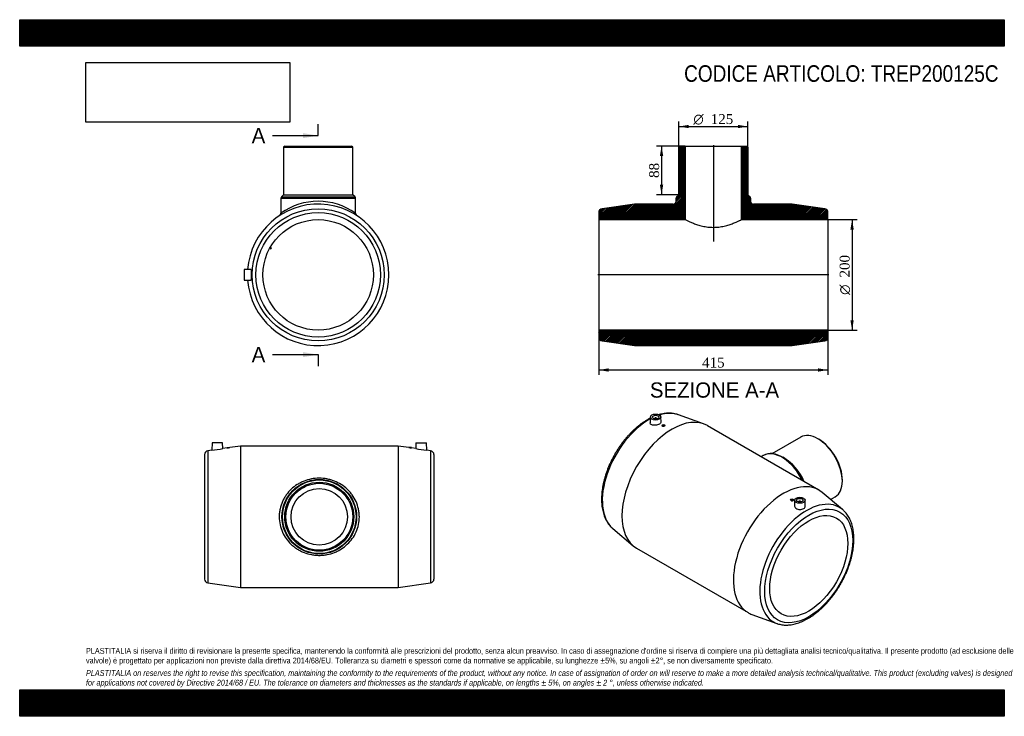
# Model space of a CAD drawing. Header units: millimetres. Extents: x 0 to 1782, y 0 to 1260.
import ezdxf
from ezdxf.enums import TextEntityAlignment as Align
from ezdxf.lldxf.tags import DXFTag

# ---------------------------------------------------------------- set-up
doc = ezdxf.new("R2010")
doc.units = ezdxf.units.MM
doc.header["$LTSCALE"] = 6
for name, color, linetype in [('Default', 7, 'Continuous'), ('DV4_Default', 7, 'Continuous'), ('TREP200125C', 7, 'Continuous')]:
    doc.layers.add(name, color=color, linetype=linetype)
doc.styles.add('SEACAD_Solid_Edge_ANSI', font='seans.ttf')
doc.styles.add('SEACAD_Solid_Edge_ANSI1_Symbols', font='semeca1.ttf')
doc.styles.add('SEACAD_Times_New_Roman', font='times.ttf')
tags = doc.linetypes.add('CENTER2', pattern=[28.575, 19.05, -3.175, 3.175, -3.175]).pattern_tags.tags
tags[10:11] = [DXFTag(74, 4), DXFTag(75, 0), DXFTag(340, '0'), DXFTag(46, 0.0), DXFTag(50, 0.0), DXFTag(44, 0.0), DXFTag(45, 0.0)]
tags[8:9] = [DXFTag(74, 4), DXFTag(75, 0), DXFTag(340, '0'), DXFTag(46, 0.0), DXFTag(50, 0.0), DXFTag(44, 0.0), DXFTag(45, 0.0)]
tags[6:7] = [DXFTag(74, 4), DXFTag(75, 0), DXFTag(340, '0'), DXFTag(46, 0.0), DXFTag(50, 0.0), DXFTag(44, 0.0), DXFTag(45, 0.0)]
tags[4:5] = [DXFTag(74, 4), DXFTag(75, 0), DXFTag(340, '0'), DXFTag(46, 0.0), DXFTag(50, 0.0), DXFTag(44, 0.0), DXFTag(45, 0.0)]
doc.dimstyles.new('ANSImm', dxfattribs={"dimtxt": 18, "dimasz": 18, "dimexe": 9, "dimexo": 0, "dimgap": 4.5, "dimtad": 1, "dimlfac": 1, "dimdsep": 46, "dimtxsty": 'SEACAD_Times_New_Roman', "dimblk1": '_SE_FILLED', "dimblk2": '_SE_FILLED', "dimsah": 1, "dimcen": 9, "dimazin": 0, "dimtfac": 0.85, "dimtdec": 3, "dimtofl": 0, "dimtmove": 0, "dimatfit": 3, "dimfxl": 1, "dimarcsym": 0})
picture_1 = doc.add_image_def('image1.jpg', size_in_pixel=(4302, 1260))

# ---------------------------------------------------------------- blocks, each defined once
blk = doc.blocks.new('SE')
at = {"layer": 'TREP200125C', "color": 7, "linetype": 'Continuous'}
for p, q in [((347.7, 481.4), (340.7, 480.4)), ((348.2, 494.9), (347.7, 481.4)), ((367.2, 494.9), (348.2, 494.9)), ((367.5, 484.2), (367.2, 494.9)), ((375.2, 485.3), (367.5, 484.2)), ((375.2, 486.4), (380.2, 486.4)), ((375.2, 486.4), (375.2, 485.3)), ((399.7, 488.9), (380.1, 486)), ((380.2, 486), (380.2, 486.4)), ((399.7, 488.9), (399.7, 232.9)), ((684.7, 488.9), (399.7, 488.9)), ((684.7, 488.9), (684.7, 232.9)), ((704.2, 486), (684.7, 488.9)), ((709.2, 486.4), (704.2, 486.4)), ((704.2, 486.4), (704.2, 486)), ((716.8, 484.2), (709.1, 485.3)), ((709.2, 485.3), (709.2, 486.4)), ((717.2, 494.9), (716.8, 484.2)), ((717.2, 494.9), (736.2, 494.9)), ((736.6, 481.4), (736.2, 494.9)), ((743.7, 480.4), (736.6, 481.4)), ((334.7, 473.4), (334.7, 248.3)), ((340.7, 480.4), (340.7, 241.4)), ((743.7, 480.4), (743.7, 241.4)), ((749.7, 473.4), (749.7, 248.3)), ((340.7, 241.4), (399.7, 232.9)), ((399.7, 232.9), (684.7, 232.9)), ((684.7, 232.9), (743.7, 241.4))]:
    blk.add_line(p, q, dxfattribs=at)
for radius in [67.5, 66.6, 62.5, 60.5, 51.1]:
    blk.add_circle((542.2, 360.9), radius, dxfattribs=at)
for centre, radius, start, end in [((339.8, 606.6), 125.5, 273.6181, 282.7786), ((359.3, 613.1), 128.7, 277.0741, 279.3225), ((725, 613.1), 128.7, 260.6775, 262.9259), ((744.6, 606.6), 125.5, 257.2214, 266.3819), ((341.7, 473.4), 7, 98.1983, 180), ((742.7, 473.4), 7, 0, 81.8017), ((341.7, 248.3), 7, 180, 261.8017), ((742.7, 248.3), 7, 278.1983, 0)]:
    blk.add_arc(centre, radius, start, end, dxfattribs=at)
blk.add_open_spline([(469.7, 360.9), (469.7, 363.3), (469.8, 365.6), (470.3, 370.4), (470.7, 372.7), (472.2, 379.7), (473.7, 384.1), (476.5, 390.5), (477.6, 392.6), (479.9, 396.6), (481.1, 398.6), (485.1, 404.1), (488.1, 407.6), (494.8, 413.9), (498.4, 416.7), (504.2, 420.3), (506.2, 421.5), (510.3, 423.6), (512.4, 424.5), (518.9, 427.1), (523.3, 428.4), (532.5, 430.2), (537.4, 430.6), (546.8, 430.6), (551.5, 430.2), (558.5, 428.9), (560.8, 428.3), (565.3, 427), (567.5, 426.3), (574, 423.7), (578.2, 421.6), (585.9, 416.7), (589.5, 413.9), (594.5, 409.2), (596.1, 407.5), (599.1, 404.1), (600.5, 402.3), (604.5, 396.7), (606.8, 392.7), (610.7, 384.2), (612.1, 379.7), (613.6, 372.9), (614, 370.5), (614.5, 365.8), (614.7, 363.4), (614.7, 356.2), (614.2, 351.4), (612.2, 342.2), (610.8, 337.8), (606.9, 329.2), (604.6, 325.2), (599.3, 317.7), (596.3, 314.2), (589.6, 307.9), (586.1, 305.1), (580.3, 301.4), (578.2, 300.3), (574.1, 298.2), (572, 297.2), (565.6, 294.7), (561.1, 293.4), (554.2, 292), (551.8, 291.7), (547.1, 291.2), (542.3, 291), (537.6, 291.2), (532.9, 291.6), (530.5, 292), (523.5, 293.3), (519, 294.6), (512.5, 297.1), (510.4, 298.1), (506.2, 300.2), (504.2, 301.3), (500.4, 303.8), (498.5, 305.1), (494.9, 307.9), (493.1, 309.4), (488.1, 314.1), (485.1, 317.6), (479.8, 325), (477.4, 329.1), (473.7, 337.6), (472.2, 342), (470.2, 351.2), (469.7, 356.1), (469.7, 360.9)], degree=3, knots=[0, 0, 0, 0, 0.015625, 0.015625, 0.03125, 0.03125, 0.0625, 0.0625, 0.078125, 0.078125, 0.09375, 0.09375, 0.125, 0.125, 0.15625, 0.15625, 0.171875, 0.171875, 0.1875, 0.1875, 0.21875, 0.21875, 0.25, 0.25, 0.28125, 0.28125, 0.296875, 0.296875, 0.3125, 0.3125, 0.34375, 0.34375, 0.375, 0.375, 0.390625, 0.390625, 0.40625, 0.40625, 0.4375, 0.4375, 0.46875, 0.46875, 0.484375, 0.484375, 0.5, 0.5, 0.53125, 0.53125, 0.5625, 0.5625, 0.59375, 0.59375, 0.625, 0.625, 0.65625, 0.65625, 0.671875, 0.671875, 0.6875, 0.6875, 0.71875, 0.71875, 0.734375, 0.734375, 0.75, 0.765625, 0.765625, 0.78125, 0.78125, 0.8125, 0.8125, 0.828125, 0.828125, 0.84375, 0.84375, 0.859375, 0.859375, 0.875, 0.875, 0.90625, 0.90625, 0.9375, 0.9375, 0.96875, 0.96875, 1, 1, 1, 1], dxfattribs=at)
blk = doc.blocks.new('SE1')
at = {"layer": 'TREP200125C', "color": 7, "linetype": 'Continuous'}
for p, q in [((1141.4, 541.5), (1141, 530.6)), ((1148.9, 538.7), (1148.9, 538.2)), ((1152.9, 538.2), (1152.9, 538.7)), ((1160.8, 532.3), (1160.4, 541.5)), ((1237.8, 528.8), (1192.3, 545.3)), ((1162.6, 526.2), (1162.6, 525.5)), ((1167.6, 525.9), (1167.6, 526.2)), ((1446.2, 409.3), (1244.6, 525.6)), ((1413.5, 505), (1361.5, 475)), ((1446.2, 501.1), (1444.7, 502)), ((1345.8, 471.7), (1341.9, 469.5)), ((1383.9, 466.8), (1381, 468.5)), ((1488.9, 425.4), (1488.9, 427)), ((1489.4, 373.8), (1452.4, 405)), ((1467.7, 392), (1476, 396.8)), ((1395.2, 391.9), (1395.2, 391.6)), ((1400.2, 391.2), (1400.2, 391.9)), ((1402.4, 390.8), (1402, 381.7)), ((1409.9, 388.1), (1409.9, 387.6)), ((1413.9, 387.6), (1413.9, 388.1)), ((1421.8, 380), (1421.4, 390.8)), ((1073.4, 339.4), (1110.5, 308.3)), ((1116.6, 303.9), (1318.2, 187.6)), ((1325, 184.4), (1370.5, 167.9))]:
    blk.add_line(p, q, dxfattribs=at)
blk.add_arc((1359.9, 445), 30.2, 68.538, 117.0333, dxfattribs=at)
for centre, major_axis, start_param, end_param in [((1138.9, 438.9), (-59.7, -103.5), 3.899013, 6.17567), ((1180.6, 414.8), (-64, -110.9), 3.141593, 6.283185), ((1150.9, 538.7), (-2, 0), 2.647628, 6.283185), ((1150.9, 538.7), (-2, 0), 0, 0.493965), ((1138.9, 438.9), (-59.7, -103.5), 3.243644, 3.698294), ((1444.7, 450.9), (-31.3, 54.1), 3.141593, 6.283185), ((1446.2, 451.7), (30.3, -52.4), 0.785398, 2.356194), ((1379.5, 413.3), (-33.8, 58.5), 6.273537, 6.283185), ((1379.5, 413.3), (-33.8, 58.5), 4.603537, 6.273537), ((1381, 414.1), (33.3, -57.7), 1.432053, 2.567198), ((1383.9, 415.8), (-31.3, 54.1), 4.541196, 5.497787), ((1382.2, 298.4), (-64, -110.9), 3.039541, 6.283185), ((1423.9, 274.4), (-59.7, -103.5), 3.039541, 6.283185), ((1411.9, 388.1), (2, 0), 0, 3.635557), ((1411.9, 388.1), (2, 0), 5.789221, 6.283185), ((1423.9, 274.4), (-59.7, -103.5), -3.247399, -3.243644), ((1138.9, 438.9), (-59.7, -103.5), -0.107516, -0.102051), ((1382.2, 298.4), (-64, -110.9), 0, 0.102051), ((1423.9, 274.4), (-59.7, -103.5), 0, 0.098959), ((1423.9, 274.4), (-59.7, -103.5), 0.098959, 0.102051)]:
    blk.add_ellipse(centre, major_axis=major_axis, ratio=0.57735, start_param=start_param, end_param=end_param, dxfattribs=at)
for centre, major_axis in [((1150.9, 541.3), (-9.5, 0)), ((1150.9, 541.3), (-5.75, 0)), ((1165.1, 526.2), (2.5, 0)), ((1397.7, 391.9), (-2.5, 0)), ((1411.9, 390.7), (9.5, 0)), ((1411.9, 390.7), (5.75, 0)), ((1428.1, 271.9), (-56.3, -97.5)), ((1428.1, 271.9), (-50, -86.6))]:
    blk.add_ellipse(centre, major_axis=major_axis, ratio=0.57735, dxfattribs=at)
for points, knots in [([(1136.1, 536.4), (1135.2, 535.9), (1133, 534.6), (1129, 532), (1124.4, 528.8), (1119.8, 525.3), (1115.4, 521.5), (1110.9, 517.5), (1106.6, 513.3), (1102.4, 508.8), (1098.2, 504.2), (1094.2, 499.4), (1090.4, 494.4), (1086.6, 489.2), (1083, 483.9), (1079.6, 478.5), (1076.4, 472.9), (1073.3, 467.3), (1070.4, 461.6), (1067.7, 455.8), (1065.2, 450), (1063, 444.1), (1060.9, 438.2), (1059.1, 432.3), (1057.5, 426.4), (1056.1, 420.6), (1055, 414.8), (1054.1, 409), (1053.5, 403.4), (1053.1, 397.8), (1053, 392.4), (1053.1, 387), (1053.5, 381.8), (1054.2, 376.8), (1055.1, 371.9), (1056.3, 367.3), (1057.7, 362.8), (1059.4, 358.6), (1061.3, 354.6), (1063.5, 350.8), (1065.9, 347.3), (1068.5, 344.1), (1071, 341.6), (1072.5, 340.3), (1073.1, 339.7)], [0, 0, 0, 0, 0.012972, 0.037451, 0.061917, 0.086369, 0.110805, 0.135223, 0.159622, 0.184005, 0.208373, 0.232726, 0.257068, 0.2814, 0.305725, 0.330046, 0.354365, 0.378683, 0.403004, 0.42733, 0.451663, 0.476005, 0.50036, 0.524729, 0.549115, 0.57352, 0.597946, 0.622395, 0.646866, 0.671359, 0.695873, 0.720404, 0.744945, 0.769483, 0.794002, 0.818483, 0.842901, 0.867228, 0.891435, 0.915493, 0.93938, 0.963085, 0.98661, 1, 1, 1, 1]), ([(1141.3, 539.3), (1140.5, 538.9), (1138.8, 537.9), (1137.1, 537), (1136.1, 536.4)], [0.91063313, 0.91063313, 0.91063313, 0.91063313, 0.95300305, 1, 1, 1, 1]), ([(1192.3, 545.3), (1191.9, 545.4), (1190.5, 546), (1187.5, 546.8), (1183.5, 547.6), (1179.4, 548.1), (1175.2, 548.3), (1170.9, 548.1), (1166.5, 547.6), (1162, 546.8), (1158.8, 546), (1157.1, 545.5), (1156.9, 545.5)], [0, 0, 0, 0, 0.0198967, 0.095258, 0.1709367, 0.2470564, 0.3236989, 0.4009003, 0.4786523, 0.5569092, 0.6355994, 0.6448658, 0.6448658, 0.6448658, 0.6448658]), ([(1160.8, 532.3), (1160.8, 532.2), (1160.8, 532.2), (1160.8, 531.5), (1160.5, 530.9), (1159.5, 529.7), (1158.7, 529.1), (1156.9, 528), (1155.7, 527.6), (1153.3, 526.8), (1152, 526.6), (1149.4, 526.3), (1148.1, 526.3), (1145.8, 526.5), (1144.7, 526.8), (1142, 527.9), (1140.9, 529.2), (1141, 530.6)], [0.4937945, 0.4937945, 0.4937945, 0.4937945, 0.5, 0.5, 0.5625, 0.5625, 0.625, 0.625, 0.6875, 0.6875, 0.75, 0.75, 0.8125, 0.8125, 0.875, 0.875, 1, 1, 1, 1]), ([(1167.6, 525.9), (1167.6, 525.9), (1167.6, 525.9), (1167.6, 525.6), (1167.3, 525.2), (1166.4, 524.7), (1165.7, 524.5), (1164.4, 524.4), (1163.8, 524.5), (1162.9, 524.8), (1162.6, 525.1), (1162.6, 525.5)], [0.4994298, 0.4994298, 0.4994298, 0.4994298, 0.5, 0.5, 0.625, 0.625, 0.75, 0.75, 0.875, 0.875, 1, 1, 1, 1]), ([(1395.2, 391.6), (1395.2, 391.6), (1395.2, 391.6), (1395.2, 391.1), (1395.5, 390.7), (1396.4, 390), (1397.1, 389.8), (1397.7, 389.7)], [0.7489562, 0.7489562, 0.7489562, 0.7489562, 0.75, 0.75, 0.875, 0.875, 1, 1, 1, 1]), ([(1397.7, 389.7), (1398.4, 389.7), (1399, 389.8), (1400, 390.3), (1400.2, 390.7), (1400.2, 391.2)], [0, 0, 0, 0, 0.125, 0.125, 0.248914, 0.248914, 0.248914, 0.248914]), ([(1402, 381.7), (1402, 381.6), (1402, 381.5), (1402, 380.5), (1402.3, 379.6), (1403.3, 377.8), (1404, 377), (1406.8, 375), (1409.4, 374.2), (1412, 374.1)], [0.7425859, 0.7425859, 0.7425859, 0.7425859, 0.75, 0.75, 0.8125, 0.8125, 0.875, 0.875, 1, 1, 1, 1]), ([(1412, 374.1), (1413.4, 374.1), (1414.6, 374.2), (1417, 374.7), (1418.1, 375.2), (1419.9, 376.2), (1420.7, 376.9), (1421.6, 378.4), (1421.9, 379.2), (1421.8, 380), (1421.8, 380), (1421.8, 380)], [0, 0, 0, 0, 0.0625, 0.0625, 0.125, 0.125, 0.1875, 0.1875, 0.25, 0.25, 0.251091, 0.251091, 0.251091, 0.251091]), ([(1370.3, 168), (1370.8, 167.8), (1372.4, 167.2), (1375.6, 166.3), (1379.5, 165.5), (1383.6, 165.1), (1387.8, 164.9), (1392.1, 165.1), (1396.5, 165.6), (1401, 166.5), (1405.6, 167.6), (1410.2, 169.1), (1414.9, 170.9), (1419.5, 173), (1424.2, 175.4), (1428.9, 178), (1433.5, 181), (1438.1, 184.2), (1442.7, 187.7), (1447.2, 191.5), (1451.6, 195.5), (1455.9, 199.7), (1460.2, 204.1), (1464.3, 208.8), (1468.3, 213.6), (1472.2, 218.6), (1476, 223.7), (1479.5, 229), (1483, 234.4), (1486.2, 240), (1489.3, 245.6), (1492.2, 251.3), (1494.9, 257.1), (1497.4, 262.9), (1499.7, 268.8), (1501.8, 274.7), (1503.6, 280.6), (1505.2, 286.5), (1506.6, 292.3), (1507.8, 298.1), (1508.6, 303.8), (1509.3, 309.5), (1509.7, 315.1), (1509.8, 320.5), (1509.7, 325.9), (1509.3, 331.1), (1508.7, 336.1), (1507.8, 341), (1506.6, 345.7), (1505.2, 350.2), (1503.5, 354.4), (1501.6, 358.4), (1499.5, 362.2), (1497.1, 365.7), (1494.5, 368.9), (1491.9, 371.6), (1490.4, 372.9), (1489.6, 373.6)], [0, 0, 0, 0, 0.006723, 0.024413, 0.04218, 0.060052, 0.078047, 0.096173, 0.114428, 0.132801, 0.151275, 0.169829, 0.188442, 0.207097, 0.225777, 0.244469, 0.263161, 0.281847, 0.300523, 0.319186, 0.337835, 0.356471, 0.375093, 0.393704, 0.412304, 0.430895, 0.449479, 0.468057, 0.486631, 0.505204, 0.523777, 0.542352, 0.56093, 0.579513, 0.598103, 0.616703, 0.635314, 0.653937, 0.672575, 0.691229, 0.7099, 0.728588, 0.747293, 0.766014, 0.784748, 0.803491, 0.822232, 0.840959, 0.859658, 0.878311, 0.896895, 0.915388, 0.933769, 0.95202, 0.970133, 0.988108, 1, 1, 1, 1])]:
    blk.add_open_spline(points, degree=3, knots=knots, dxfattribs=at)
blk = doc.blocks.new('SE2')
at = {"layer": 'TREP200125C', "color": 7, "linetype": 'Continuous'}
for p, q in [((479.7, 1031.5), (477.7, 1029.5)), ((477.7, 1029.5), (602.7, 1029.5)), ((477.7, 1029.5), (477.7, 943.5)), ((479.7, 1031.5), (600.7, 1031.5)), ((602.7, 1029.5), (600.7, 1031.5)), ((602.7, 943.5), (602.7, 1029.5)), ((472.7, 937.2), (607.7, 937.2)), ((472.7, 937.2), (472.7, 910)), ((477.7, 943.5), (473.6, 939.4)), ((473.6, 939.4), (606.9, 939.4)), ((477.7, 943.5), (602.7, 943.5)), ((606.9, 939.4), (602.7, 943.5)), ((607.7, 910), (607.7, 937.2)), ((452.7, 846.7), (454.8, 845.5)), ((455.8, 847.3), (453.6, 848.5)), ((454.8, 845.5), (455.8, 847.3)), ((418.7, 808.4), (406.2, 808)), ((406.2, 808), (406.2, 789)), ((406.2, 789), (418.7, 788.6))]:
    blk.add_line(p, q, dxfattribs=at)
for radius in [119.5, 112.6, 100]:
    blk.add_circle((540.2, 798.5), radius, dxfattribs=at)
for centre, radius, start, end in [((475.7, 937.2), 3, 135, 180), ((540.2, 814.8), 116.7, 54.6455, 125.3545), ((604.7, 937.2), 3, 0, 45), ((540.2, 798.5), 128, 0, 175.6438), ((467.8, 910), 4.94, 305.9338, 0.6068), ((612.7, 909.9), 4.91, 179.2976, 234.3414), ((540.2, 798.5), 128, 184.3562, 0)]:
    blk.add_arc(centre, radius, start, end, dxfattribs=at)
for points, knots in [([(419.5, 791.6), (419.6, 792.5), (419.6, 793.6), (419.7, 796.1), (419.7, 797.4), (419.7, 800), (419.7, 801.3), (419.6, 803.7), (419.6, 804.8), (419.4, 806.6), (419.3, 807.3), (419, 808.2), (418.9, 808.4), (418.7, 808.4)], [0, 0, 0, 0, 0.0625, 0.0625, 0.125, 0.125, 0.1875, 0.1875, 0.25, 0.25, 0.3125, 0.3125, 0.3723155, 0.3723155, 0.3723155, 0.3723155]), ([(418.7, 788.6), (418.7, 788.6), (418.7, 788.6), (419.1, 788.6), (419.4, 789.7), (419.5, 791.6)], [0.8719624, 0.8719624, 0.8719624, 0.8719624, 0.875, 0.875, 1, 1, 1, 1])]:
    blk.add_open_spline(points, degree=3, knots=knots, dxfattribs=at)
blk = doc.blocks.new('SE4')
at = {"color": 7, "linetype": 'Continuous', "style": 'SEACAD_Solid_Edge_ANSI'}
blk.add_text('A', height=27.6, dxfattribs=at).set_placement((419.9, 1064.1), align=Align.TOP_LEFT)
blk = doc.blocks.new('SE5')
at = {"color": 7, "linetype": 'Continuous', "style": 'SEACAD_Solid_Edge_ANSI'}
blk.add_text('A', height=27.6, dxfattribs=at).set_placement((419.9, 668), align=Align.TOP_LEFT)
blk = doc.blocks.new('SEANNOT_GROUP')
at = {"linetype": 'Continuous'}
blk.add_hatch(color=7, dxfattribs=at).paths.add_polyline_path([(512.6, 1045.7), (540.2, 1050.3), (512.6, 1054.9)])
at = {"color": 7, "linetype": 'Continuous'}
blk.add_lwpolyline([(457.4, 1050.3), (540.2, 1050.3)], dxfattribs=at)
blk = doc.blocks.new('SEANNOT_GROUP1')
at = {"linetype": 'Continuous'}
blk.add_hatch(color=7, dxfattribs=at).paths.add_polyline_path([(512.6, 649.6), (540.2, 654.2), (512.6, 658.8)])
at = {"color": 7, "linetype": 'Continuous'}
blk.add_lwpolyline([(457.4, 654.2), (540.2, 654.2)], dxfattribs=at)
blk = doc.blocks.new('SE3')
at = {"layer": 'Default', "color": 7, "linetype": 'CENTER2'}
for p, q in [((540.2, 1050.3), (540.2, 1071)), ((540.2, 654.2), (540.2, 633.5))]:
    blk.add_line(p, q, dxfattribs=at)
at = {"layer": 'Default', "color": 7, "linetype": 'CENTER2', "const_width": 0.0001}
blk.add_lwpolyline([(540.2, 1050.3), (540.2, 654.2)], dxfattribs=at)
at = {"layer": 'Default'}
for name in ['SE4', 'SEANNOT_GROUP', 'SE5', 'SEANNOT_GROUP1']:
    blk.add_blockref(name, (0, 0), dxfattribs=at)
blk = doc.blocks.new('SE6')
at = {"layer": 'TREP200125C', "linetype": 'Continuous'}
h = blk.add_hatch(dxfattribs=at)
h.set_pattern_fill('LINE', scale=0.629921, angle=45, style=0)
edge = h.paths.add_edge_path()
edge.add_line((1182.9, 926.5), (1112.9, 926.5))
edge.add_line((1112.9, 926.5), (1053.9, 918))
edge.add_arc((1054.9, 911.1), 7, 98.1983, 180)
edge.add_line((1047.9, 911.1), (1047.9, 898.5))
edge.add_line((1047.9, 898.5), (1204.3, 898.5))
edge.add_line((1204.3, 898.5), (1204.3, 1031.5))
edge.add_line((1204.3, 1031.5), (1194.9, 1031.5))
edge.add_line((1194.9, 1031.5), (1192.9, 1029.5))
edge.add_line((1192.9, 1029.5), (1192.9, 943.5))
edge.add_line((1192.9, 943.5), (1188.8, 939.4))
edge.add_arc((1190.9, 937.2), 3, 135, 180)
edge.add_line((1187.9, 937.2), (1187.9, 931.5))
edge.add_arc((1182.9, 931.5), 5, 270, 360, ccw=False)
h = blk.add_hatch(dxfattribs=at)
h.set_pattern_fill('LINE', scale=0.629921, angle=45, style=0)
edge = h.paths.add_edge_path()
edge.add_arc((1455.9, 911.1), 7, 0, 81.8017)
edge.add_line((1456.9, 918), (1397.9, 926.5))
edge.add_line((1397.9, 926.5), (1327.9, 926.5))
edge.add_arc((1327.9, 931.5), 5, 180, 270, ccw=False)
edge.add_line((1322.9, 931.5), (1322.9, 937.2))
edge.add_arc((1319.9, 937.2), 3, 0, 45)
edge.add_line((1322.1, 939.4), (1317.9, 943.5))
edge.add_line((1317.9, 943.5), (1317.9, 1029.5))
edge.add_line((1317.9, 1029.5), (1315.9, 1031.5))
edge.add_line((1315.9, 1031.5), (1306.5, 1031.5))
edge.add_line((1306.5, 1031.5), (1306.5, 898.5))
edge.add_line((1306.5, 898.5), (1462.9, 898.5))
edge.add_line((1462.9, 898.5), (1462.9, 911.1))
h = blk.add_hatch(dxfattribs=at)
h.set_pattern_fill('LINE', scale=0.629921, angle=45, style=0)
edge = h.paths.add_edge_path()
edge.add_arc((1054.9, 685.9), 7, 180, 261.8017)
edge.add_line((1053.9, 679), (1112.9, 670.5))
edge.add_line((1112.9, 670.5), (1397.9, 670.5))
edge.add_line((1397.9, 670.5), (1456.9, 679))
edge.add_arc((1455.9, 685.9), 7, 278.1983, 360)
edge.add_line((1462.9, 685.9), (1462.9, 698.5))
edge.add_line((1462.9, 698.5), (1047.9, 698.5))
edge.add_line((1047.9, 698.5), (1047.9, 685.9))
at = {"layer": 'DV4_Default', "color": 7, "linetype": 'CENTER2'}
for p, q in [((1255.4, 1033.2), (1255.4, 859)), ((1464.7, 798.5), (1046.2, 798.5))]:
    blk.add_line(p, q, dxfattribs=at)
at = {"layer": 'TREP200125C', "color": 7, "linetype": 'Continuous'}
for p, q in [((1192.9, 1029.5), (1194.9, 1031.5)), ((1192.9, 943.5), (1192.9, 1029.5)), ((1194.9, 1031.5), (1204.3, 1031.5)), ((1204.3, 1031.5), (1306.5, 1031.5)), ((1204.3, 1031.5), (1204.3, 898.5)), ((1306.5, 898.5), (1306.5, 1031.5)), ((1306.5, 1031.5), (1315.9, 1031.5)), ((1315.9, 1031.5), (1317.9, 1029.5)), ((1317.9, 1029.5), (1317.9, 943.5)), ((1187.9, 931.5), (1187.9, 937.2)), ((1188.8, 939.4), (1192.9, 943.5)), ((1317.9, 943.5), (1322.1, 939.4)), ((1322.9, 937.2), (1322.9, 931.5)), ((1047.9, 911.1), (1047.9, 898.5)), ((1112.9, 926.5), (1053.9, 918)), ((1182.9, 926.5), (1112.9, 926.5)), ((1397.9, 926.5), (1327.9, 926.5)), ((1456.9, 918), (1397.9, 926.5)), ((1462.9, 898.5), (1462.9, 911.1)), ((1047.9, 898.5), (1047.9, 698.5)), ((1047.9, 898.5), (1204.3, 898.5)), ((1306.5, 898.5), (1462.9, 898.5)), ((1462.9, 898.5), (1462.9, 698.5)), ((1047.9, 698.5), (1047.9, 685.9)), ((1462.9, 698.5), (1047.9, 698.5)), ((1462.9, 685.9), (1462.9, 698.5)), ((1053.9, 679), (1112.9, 670.5)), ((1397.9, 670.5), (1456.9, 679)), ((1112.9, 670.5), (1397.9, 670.5))]:
    blk.add_line(p, q, dxfattribs=at)
for centre, radius, start, end in [((1182.9, 931.5), 5, 270, 0), ((1190.9, 937.2), 3, 135, 180), ((1319.9, 937.2), 3, 0, 45), ((1327.9, 931.5), 5, 180, 270), ((1054.9, 911.1), 7, 98.1983, 180), ((1455.9, 911.1), 7, 0, 81.8017), ((1054.9, 685.9), 7, 180, 261.8017), ((1455.9, 685.9), 7, 278.1983, 0)]:
    blk.add_arc(centre, radius, start, end, dxfattribs=at)
blk.add_open_spline([(1204.3, 898.5), (1204.3, 898.5), (1204.7, 898.3), (1206, 897.6), (1207, 897.1), (1209.6, 895.9), (1211.2, 895.1), (1214.9, 893.5), (1217, 892.6), (1221.7, 890.8), (1224.2, 889.9), (1229.7, 888.2), (1232.6, 887.4), (1237.2, 886.3), (1238.8, 886), (1242, 885.5), (1243.7, 885.2), (1248.6, 884.7), (1252, 884.4), (1257.1, 884.4), (1258.8, 884.5), (1262.2, 884.7), (1263.9, 884.8), (1267.2, 885.2), (1268.8, 885.5), (1272.1, 886), (1273.6, 886.3), (1278.3, 887.4), (1281.2, 888.2), (1286.7, 889.9), (1289.2, 890.8), (1293.9, 892.6), (1296, 893.5), (1299.7, 895.2), (1301.3, 895.9), (1303.2, 896.8), (1303.8, 897.1), (1304.8, 897.6), (1305.2, 897.8), (1306.2, 898.3), (1306.5, 898.5), (1306.5, 898.5)], degree=3, knots=[0, 0, 0, 0, 0.0625, 0.0625, 0.125, 0.125, 0.1875, 0.1875, 0.25, 0.25, 0.3125, 0.3125, 0.375, 0.375, 0.40625, 0.40625, 0.4375, 0.4375, 0.5, 0.5, 0.53125, 0.53125, 0.5625, 0.5625, 0.59375, 0.59375, 0.625, 0.625, 0.6875, 0.6875, 0.75, 0.75, 0.8125, 0.8125, 0.875, 0.875, 0.90625, 0.90625, 0.9375, 0.9375, 1, 1, 1, 1], dxfattribs=at)
blk = doc.blocks.new('DMBLK15')
at = {"layer": 'Default', "linetype": 'Continuous'}
for points in [[(1065.9, 623.4), (1065.9, 629.4), (1047.9, 626.4)], [(1444.9, 623.4), (1462.9, 626.4), (1444.9, 629.4)]]:
    blk.add_hatch(color=7, dxfattribs=at).paths.add_polyline_path(points)
at = {"layer": 'Default', "color": 7, "linetype": 'Continuous'}
for p, q in [((1047.9, 698.5), (1047.9, 617.4)), ((1462.9, 698.5), (1462.9, 617.4)), ((1047.9, 626.4), (1462.9, 626.4))]:
    blk.add_line(p, q, dxfattribs=at)
at = {"layer": 'Default', "color": 7, "linetype": 'Continuous', "style": 'SEACAD_Times_New_Roman'}
blk.add_text('415', height=18, dxfattribs=at).set_placement((1235, 648.9), align=Align.TOP_LEFT)
blk = doc.blocks.new('_SE_FILLED')
at = {"color": 0}
blk.add_line((0, 0), (-1, 0), dxfattribs=at)
blk.add_solid([(0, 0), (-1, -0.1665), (-1, 0.1665), (0, 0)], dxfattribs=at)
blk = doc.blocks.new('GDimGGroup')
at = {"layer": 'Default', "linetype": 'Continuous'}
for points in [[(1509.5, 880.5), (1506.5, 898.5), (1503.5, 880.5)], [(1509.5, 716.5), (1503.5, 716.5), (1506.5, 698.5)]]:
    blk.add_hatch(color=7, dxfattribs=at).paths.add_polyline_path(points)
at = {"layer": 'Default', "color": 7, "linetype": 'Continuous'}
for p, q in [((1462.9, 898.5), (1515.5, 898.5)), ((1506.5, 898.5), (1506.5, 698.5)), ((1462.9, 698.5), (1515.5, 698.5))]:
    blk.add_line(p, q, dxfattribs=at)
for s, style, p in [('200', 'SEACAD_Times_New_Roman', (1484, 793.7)), ('O', 'SEACAD_Solid_Edge_ANSI1_Symbols', (1484, 762.3))]:
    blk.add_text(s, height=18, rotation=90, dxfattribs=dict(at, style=style)).set_placement(p, align=Align.TOP_LEFT)
blk = doc.blocks.new('GDimGGroup1')
at = {"layer": 'Default', "linetype": 'Continuous'}
for points in [[(1210.9, 1069.8), (1192.9, 1066.8), (1210.9, 1063.8)], [(1299.9, 1069.8), (1299.9, 1063.8), (1317.9, 1066.8)]]:
    blk.add_hatch(color=7, dxfattribs=at).paths.add_polyline_path(points)
at = {"layer": 'Default', "color": 7, "linetype": 'Continuous'}
for p, q in [((1192.9, 1029.5), (1192.9, 1075.8)), ((1317.9, 1029.5), (1317.9, 1075.8)), ((1192.9, 1066.8), (1317.9, 1066.8))]:
    blk.add_line(p, q, dxfattribs=at)
for s, style, p in [('O', 'SEACAD_Solid_Edge_ANSI1_Symbols', (1219.3, 1089.3)), ('125', 'SEACAD_Times_New_Roman', (1250.6, 1089.3))]:
    blk.add_text(s, height=18, dxfattribs=dict(at, style=style)).set_placement(p, align=Align.TOP_LEFT)
blk = doc.blocks.new('DMBLK16')
at = {"layer": 'Default', "linetype": 'Continuous'}
for points in [[(1158.7, 1013.5), (1164.7, 1013.5), (1161.7, 1031.5)], [(1158.7, 961.5), (1161.7, 943.5), (1164.7, 961.5)]]:
    blk.add_hatch(color=7, dxfattribs=at).paths.add_polyline_path(points)
at = {"layer": 'Default', "color": 7, "linetype": 'Continuous'}
for p, q in [((1204.3, 1031.5), (1152.7, 1031.5)), ((1161.7, 1031.5), (1161.7, 943.5)), ((1192.9, 943.5), (1152.7, 943.5))]:
    blk.add_line(p, q, dxfattribs=at)
at = {"layer": 'Default', "color": 7, "linetype": 'Continuous', "style": 'SEACAD_Times_New_Roman'}
blk.add_text('88', height=18, rotation=90, dxfattribs=at).set_placement((1139.2, 973.8), align=Align.TOP_LEFT)

msp = doc.modelspace()

# ---------------------------------------------------------------- hatches: boundary and pattern name
at = {"layer": 'Default', "linetype": 'Continuous'}
h = msp.add_hatch(dxfattribs=at)
h.set_pattern_fill('LINE', scale=0.629921, angle=45, style=0)
h.paths.add_polyline_path([(1782, 1212), (1782, 1260), (0, 1260), (0, 1212)])
for points in [[(1782, 1212), (1782, 1260), (0, 1260), (0, 1212)], [(1782, 0), (1782, 48), (0, 48), (0, 0)]]:
    msp.add_hatch(color=7, dxfattribs=at).paths.add_polyline_path(points)
h = msp.add_hatch(dxfattribs=at)
h.set_pattern_fill('LINE', scale=0.629921, angle=45, style=0)
h.paths.add_polyline_path([(1782, 0), (1782, 48), (0, 48), (0, 0)])

# ---------------------------------------------------------------- linework, layer by layer
at = {"layer": 'Default', "color": 7, "linetype": 'Continuous'}
for p, q in [((0, 1260), (1782, 1260)), ((0, 1212), (0, 1260)), ((1782, 1260), (1782, 1212)), ((1782, 1212), (0, 1212)), ((0, 48), (1782, 48)), ((0, 0), (0, 48)), ((1782, 48), (1782, 0)), ((1782, 0), (0, 0))]:
    msp.add_line(p, q, dxfattribs=at)

# ---------------------------------------------------------------- block references
at = {"layer": 'Default'}
for name in ['GDimGGroup1', 'SE3', 'SE2', 'SE6', 'GDimGGroup', 'SE1', 'SE']:
    msp.add_blockref(name, (0, 0), dxfattribs=at)

# ---------------------------------------------------------------- texts
at = {"layer": 'Default', "color": 7, "linetype": 'Continuous', "style": 'SEACAD_Solid_Edge_ANSI'}
msp.add_text('SEZIONE A-A', height=27.6, dxfattribs=at).set_placement((1140.5702, 603.9626), align=Align.TOP_LEFT)
at = {"layer": 'Default', "attachment_point": 1}
for s, insert, char_height, width in [('{\\fArial Narrow|b0||i0||c0|p34;\\C7;\\H30.;\\W1.;CODICE ARTICOLO: TREP200125C}', (1202.5391, 1177.6345), 30, 578.660202), ("{\\fArial Narrow|b0||i0||c0|p34;\\C7;\\H10.5;\\W1.;PLASTITALIA si riserva il diritto di revisionare la presente specifica, mantenendo la conformità alle prescrizioni del prodotto, senza alcun preavviso. In caso di assegnazione d'ordine si riserva di compiere una più dettagliata analisi tecnico/qualitativa. Il presente prodotto (ad esclusione delle \\P}{\\fArial Narrow|b0||i0||c0|p34;\\C7;\\H10.5;\\W1.;valvole) è progettato per applicazioni non previste dalla direttiva 2014/68/EU. Tolleranza su diametri e spessori come da normative se applicabile, su lunghezze ±5%, su angoli ±2°, se non diversamente specificato.\\P}{\\fArial Narrow|b0||i0||c0|p34;\\C7;\\H3.;\\W1.;   \\P}{\\fArial Narrow|b0||i1||c0|p34;\\C7;\\H10.5;\\W1.;PLASTITALIA on reserves the right to revise this specification, maintaining the conformity to the requirements of the product, without any notice. In case of assignation of order on will reserve to make a more detailed analysis technical/qualitative. This product (excluding valves) is designed \\P}{\\fArial Narrow|b0||i1||c0|p34;\\C7;\\H10.5;\\W1.;for applications not covered by Directive 2014/68 / EU. The tolerance on diameters and thicknesses as the standards if applicable, on lengths ± 5%, on angles ± 2 °, unless otherwise indicated.\\P}", (120, 123.6142), 10.5, 1542)]:
    msp.add_mtext(s, dxfattribs=dict(at, insert=insert, char_height=char_height, width=width))

# ---------------------------------------------------------------- dimensions: what is measured, and where the dimension line sits
at = {"layer": 'Default', "color": 7, "linetype": 'Continuous'}
for base, p1, p2, angle, picture, middle, dimtype in [((1161.6976, 943.4853), (1204.3361, 1031.4853), (1192.9361, 943.4853), 90, 'DMBLK16', (1161.6976, 987.4853), 160), ((1047.9361, 626.4392), (1047.9361, 698.4853), (1462.9361, 698.4853), 0, 'DMBLK15', (1255.4361, 626.4392), 161)]:
    dim = msp.add_linear_dim(base=base, p1=p1, p2=p2, angle=angle, text='\\A1;<>', dimstyle='ANSImm', dxfattribs=at)
    dim.commit()
    dim.dimension.update_dxf_attribs({"geometry": picture, "text_midpoint": middle, "dimtype": dimtype})

# ---------------------------------------------------------------- pictures from other files: only their frames are drawn
image = msp.add_image(picture_1, insert=(120, 1074.6191), size_in_units=(368.7429, 108))
image.dxf.flags = 7

doc.saveas('drawing.dxf')
